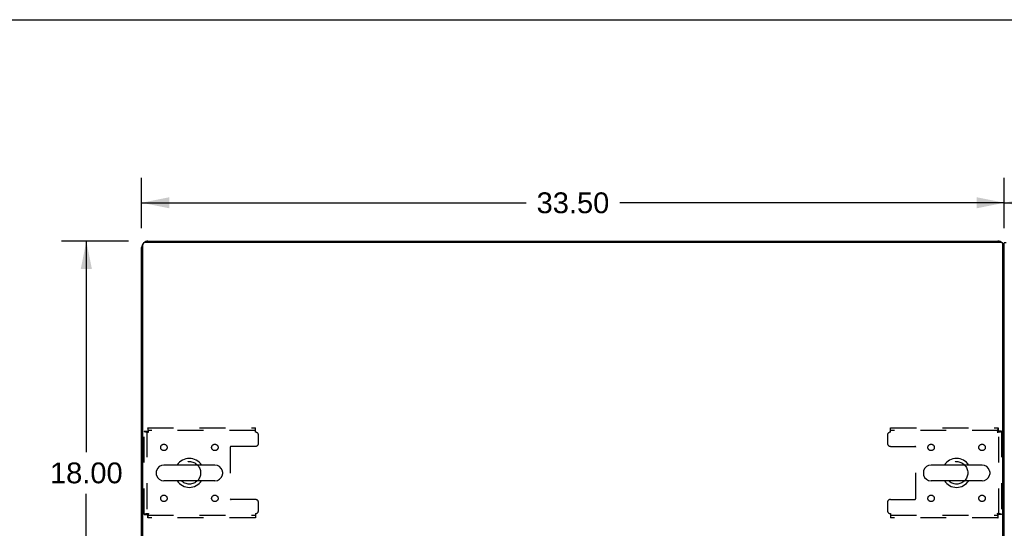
# Model space of a CAD drawing. Header units: inches. Extents: x 0 to 183, y 0 to 118.
# Tile 74 of 80: x 58 to 96, y 99 to 118. Entities that reach past the tile are written whole.
import ezdxf

# ---------------------------------------------------------------- set-up
doc = ezdxf.new("R2010")
doc.units = ezdxf.units.IN
doc.header["$LTSCALE"] = 10.065561
doc.header["$MEASUREMENT"] = 0
doc.linetypes.add('HIDDEN', pattern=[0.2, 0.1, -0.1])
doc.layers.get('0').update_dxf_attribs({"linetype": 'CONTINUOUS'})
doc.layers.add('DEFAULT_2', color=8, linetype='HIDDEN')
doc.layers.add('DIMENSIONS', color=7, linetype='CONTINUOUS')
doc.styles.get("Standard").update_dxf_attribs({"font": 'arial.ttf'})
doc.dimstyles.new('DIMSTYLE_1', dxfattribs={"dimtxt": 0.807398, "dimasz": 1.076531, "dimexe": 0.09, "dimexo": 0.07, "dimgap": 0.0375, "dimtad": 0, "dimtih": 1, "dimtoh": 1, "dimzin": 4, "dimdsep": 46, "dimtxsty": 'Standard', "dimblk": '_FILLED', "dimblk1": '_FILLED', "dimblk2": '_FILLED', "dimcen": 0.09, "dimadec": 3, "dimazin": 1, "dimtfac": 1, "dimtdec": 3, "dimtofl": 0, "dimtmove": 0, "dimatfit": 3, "dimldrblk": '_FILLED', "dimfxl": 0, "dimtolj": 1, "dimtzin": 4, "dimarcsym": 0})

# ---------------------------------------------------------------- blocks, each defined once
blk = doc.blocks.new('_FILLED')
at = {"color": 0, "linetype": 'ByBlock'}
blk.add_solid([(0, 0), (-1, 0.2), (-1, -0.2)], dxfattribs=at)
blk = doc.blocks.new('*D1')
at = {"layer": 'DIMENSIONS', "color": 2, "linetype": 'Continuous'}
for p, q in [((62.413, 109.813), (59.805, 109.813)), ((60.773, 109.813), (60.773, 101.62)), ((60.773, 91.813), (60.773, 100.005)), ((62.281, 91.813), (59.805, 91.813))]:
    blk.add_line(p, q, dxfattribs=at)
at = {"layer": 'DIMENSIONS', "color": 2, "linetype": 'Continuous', "xscale": 1.0765306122, "yscale": 1.0765306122, "zscale": 1.0765306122}
for p, rotation in [((60.773, 109.813), 90), ((60.773, 91.813), 270)]:
    blk.add_blockref('_FILLED', p, dxfattribs=dict(at, rotation=rotation))
at = {"layer": 'DIMENSIONS', "color": 2, "linetype": 'Continuous', "insert": (60.773, 101.216), "char_height": 0.8074, "width": 2.82139, "attachment_point": 2, "line_spacing_factor": 0.9}
blk.add_mtext('18.00', dxfattribs=at)
blk = doc.blocks.new('*D8')
at = {"layer": 'DIMENSIONS', "color": 2, "linetype": 'Continuous'}
for p, q in [((62.92, 110.32), (62.92, 112.275)), ((96.42, 110.32), (96.42, 112.275)), ((62.92, 111.306), (77.856, 111.306)), ((96.42, 111.306), (81.485, 111.306))]:
    blk.add_line(p, q, dxfattribs=at)
at = {"layer": 'DIMENSIONS', "color": 2, "linetype": 'Continuous', "xscale": 1.0765306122, "yscale": 1.0765306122, "zscale": 1.0765306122, "rotation": 180}
blk.add_blockref('_FILLED', (62.92, 111.306), dxfattribs=at)
at = {"layer": 'DIMENSIONS', "color": 2, "linetype": 'Continuous', "xscale": 1.0765306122, "yscale": 1.0765306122, "zscale": 1.0765306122}
blk.add_blockref('_FILLED', (96.42, 111.306), dxfattribs=at)
at = {"layer": 'DIMENSIONS', "color": 2, "linetype": 'Continuous', "insert": (79.67, 111.709), "char_height": 0.8074, "width": 2.82139, "attachment_point": 2, "line_spacing_factor": 0.9}
blk.add_mtext('33.50', dxfattribs=at)
blk = doc.blocks.new('*D10')
at = {"layer": 'DIMENSIONS', "color": 2, "linetype": 'Continuous'}
for p, q in [((96.42, 110.423), (96.42, 112.275)), ((111.42, 110.423), (111.42, 112.275)), ((96.42, 111.306), (102.106, 111.306)), ((111.42, 111.306), (105.735, 111.306))]:
    blk.add_line(p, q, dxfattribs=at)
at = {"layer": 'DIMENSIONS', "color": 2, "linetype": 'Continuous', "xscale": 1.0765306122, "yscale": 1.0765306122, "zscale": 1.0765306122, "rotation": 180}
blk.add_blockref('_FILLED', (96.42, 111.306), dxfattribs=at)
at = {"layer": 'DIMENSIONS', "color": 2, "linetype": 'Continuous', "xscale": 1.0765306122, "yscale": 1.0765306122, "zscale": 1.0765306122}
blk.add_blockref('_FILLED', (111.42, 111.306), dxfattribs=at)
at = {"layer": 'DIMENSIONS', "color": 2, "linetype": 'Continuous', "insert": (103.92, 111.709), "char_height": 0.8074, "width": 2.82139, "attachment_point": 2, "line_spacing_factor": 0.9}
blk.add_mtext('15.00', dxfattribs=at)

msp = doc.modelspace()

# ---------------------------------------------------------------- linework, layer by layer
at = {"color": 7, "linetype": 'Continuous'}
for p, q in [((0, 118.418), (183.01, 118.418)), ((96.306, 109.761), (63.035, 109.761)), ((63.167, 109.813), (96.174, 109.813)), ((79.67, 109.761), (79.67, 109.813)), ((96.495, 109.75), (96.42, 109.75)), ((62.92, 91.917), (62.92, 109.566)), ((62.972, 91.813), (62.972, 109.698)), ((96.368, 91.813), (96.368, 109.698)), ((65.762, 101.119), (63.787, 101.119)), ((95.554, 101.119), (93.579, 101.119)), ((63.487, 100.856), (63.487, 100.769)), ((66.062, 100.856), (66.062, 100.769)), ((93.279, 100.856), (93.279, 100.769)), ((95.854, 100.856), (95.854, 100.769)), ((65.762, 100.507), (63.787, 100.507)), ((95.554, 100.507), (93.579, 100.507))]:
    msp.add_line(p, q, dxfattribs=at)
at = {"color": 3, "linetype": 'Continuous'}
msp.add_line((96.42, 91.958), (96.42, 109.75), dxfattribs=at)
at = {"color": 7, "linetype": 'Continuous'}
for centre, radius, start, end in [((63.035, 109.698), 0.0625, 90, 180), ((63.167, 109.566), 0.246, 90, 130.0922), ((96.174, 109.566), 0.246, 49.9078, 90), ((96.306, 109.698), 0.0625, 0, 90), ((63.167, 109.566), 0.246, 139.909, 180), ((96.174, 109.566), 0.246, 0, 40.091), ((64.774, 100.813), 0.562, 32.9567, 147.0433), ((94.566, 100.813), 0.562, 32.9567, 147.0433), ((63.787, 100.813), 0.306, 90, 164.3697), ((65.762, 100.813), 0.306, 15.6303, 90), ((93.579, 100.813), 0.306, 90, 164.3697), ((95.554, 100.813), 0.306, 15.6303, 90), ((63.63, 100.856), 0.144, 164.3697, 180), ((63.63, 100.769), 0.144, 180, 195.6303), ((63.787, 100.813), 0.306, 195.6303, 270), ((65.762, 100.813), 0.306, 270, 344.3697), ((65.918, 100.856), 0.144, 0, 15.6303), ((65.918, 100.769), 0.144, 344.3697, 360), ((93.422, 100.856), 0.144, 164.3697, 180), ((93.422, 100.769), 0.144, 180, 195.6303), ((93.579, 100.813), 0.306, 195.6303, 270), ((95.554, 100.813), 0.306, 270, 344.3697), ((95.71, 100.856), 0.144, 0, 15.6303), ((95.71, 100.769), 0.144, 344.3697, 360), ((64.774, 100.813), 0.562, 212.956, 327.044), ((94.566, 100.813), 0.562, 212.956, 327.044)]:
    msp.add_arc(centre, radius, start, end, dxfattribs=at)
at = {"layer": 'DEFAULT_2', "color": 8, "linetype": 'HIDDEN'}
for p, q in [((63.158, 102.563), (63.158, 102.459)), ((63.158, 102.563), (67.337, 102.563)), ((67.337, 102.396), (67.337, 102.563)), ((92.004, 102.396), (92.004, 102.563)), ((92.004, 102.563), (96.182, 102.563)), ((96.182, 102.563), (96.182, 102.459)), ((63.024, 99.197), (63.024, 102.429)), ((63.024, 102.429), (63.128, 102.429)), ((63.128, 102.429), (63.128, 99.197)), ((67.337, 102.459), (63.158, 102.459)), ((67.462, 101.969), (67.462, 102.271)), ((91.879, 102.271), (91.879, 101.969)), ((96.182, 102.459), (92.004, 102.459)), ((96.316, 102.429), (96.212, 102.429)), ((96.212, 99.197), (96.212, 102.429)), ((96.316, 102.429), (96.316, 99.197)), ((66.362, 101.814), (66.362, 99.811)), ((67.337, 101.844), (66.392, 101.844)), ((92.004, 101.844), (92.949, 101.844)), ((92.979, 99.811), (92.979, 101.814)), ((67.337, 99.781), (66.392, 99.781)), ((67.462, 99.355), (67.462, 99.656)), ((91.879, 99.656), (91.879, 99.355)), ((92.004, 99.781), (92.949, 99.781)), ((63.024, 99.197), (63.128, 99.197)), ((63.158, 99.063), (63.158, 99.167)), ((63.158, 99.167), (67.337, 99.167)), ((67.337, 99.063), (63.158, 99.063)), ((67.337, 99.23), (67.337, 99.063)), ((92.004, 99.23), (92.004, 99.063)), ((92.004, 99.167), (96.182, 99.167)), ((96.182, 99.063), (92.004, 99.063)), ((96.182, 99.063), (96.182, 99.167)), ((96.316, 99.197), (96.212, 99.197))]:
    msp.add_line(p, q, dxfattribs=at)
for points in [[(63.191, 102.396), (63.189, 102.414), (63.187, 102.433), (63.184, 102.451), (63.182, 102.468), (63.179, 102.485), (63.177, 102.5), (63.175, 102.514), (63.172, 102.526), (63.17, 102.537), (63.168, 102.546), (63.165, 102.553), (63.163, 102.558), (63.161, 102.562), (63.158, 102.563)], [(96.182, 102.563), (96.18, 102.562), (96.178, 102.558), (96.175, 102.553), (96.173, 102.546), (96.17, 102.537), (96.168, 102.526), (96.166, 102.514), (96.163, 102.5), (96.161, 102.485), (96.159, 102.468), (96.156, 102.451), (96.154, 102.433), (96.152, 102.414), (96.149, 102.396)], [(63.024, 102.429), (63.025, 102.426), (63.028, 102.424), (63.034, 102.422), (63.041, 102.419), (63.05, 102.417), (63.061, 102.415), (63.073, 102.412), (63.087, 102.41), (63.102, 102.407), (63.119, 102.405), (63.136, 102.403), (63.154, 102.4), (63.173, 102.398), (63.191, 102.396)], [(63.128, 102.429), (63.129, 102.426), (63.13, 102.424), (63.132, 102.422), (63.134, 102.419), (63.138, 102.417), (63.142, 102.415), (63.147, 102.412), (63.152, 102.41), (63.158, 102.407), (63.164, 102.405), (63.17, 102.403), (63.177, 102.4), (63.184, 102.398), (63.191, 102.396)], [(63.191, 102.396), (63.189, 102.403), (63.187, 102.41), (63.184, 102.416), (63.182, 102.423), (63.179, 102.429), (63.177, 102.435), (63.175, 102.44), (63.172, 102.445), (63.17, 102.449), (63.168, 102.452), (63.165, 102.455), (63.163, 102.457), (63.161, 102.458), (63.158, 102.459)], [(96.182, 102.459), (96.18, 102.458), (96.178, 102.457), (96.175, 102.455), (96.173, 102.452), (96.17, 102.449), (96.168, 102.445), (96.166, 102.44), (96.163, 102.435), (96.161, 102.429), (96.159, 102.423), (96.156, 102.416), (96.154, 102.41), (96.152, 102.403), (96.149, 102.396)], [(96.149, 102.396), (96.156, 102.398), (96.163, 102.4), (96.17, 102.403), (96.177, 102.405), (96.183, 102.407), (96.189, 102.41), (96.194, 102.412), (96.198, 102.415), (96.203, 102.417), (96.206, 102.419), (96.209, 102.422), (96.211, 102.424), (96.212, 102.426), (96.212, 102.429)], [(96.149, 102.396), (96.168, 102.398), (96.186, 102.4), (96.204, 102.403), (96.222, 102.405), (96.238, 102.407), (96.253, 102.41), (96.267, 102.412), (96.28, 102.415), (96.291, 102.417), (96.3, 102.419), (96.307, 102.422), (96.312, 102.424), (96.315, 102.426), (96.316, 102.429)], [(63.191, 99.23), (63.173, 99.227), (63.154, 99.225), (63.136, 99.223), (63.119, 99.22), (63.102, 99.218), (63.087, 99.216), (63.073, 99.213), (63.061, 99.211), (63.05, 99.208), (63.041, 99.206), (63.034, 99.204), (63.028, 99.201), (63.025, 99.199), (63.024, 99.197)], [(63.191, 99.23), (63.184, 99.227), (63.177, 99.225), (63.17, 99.223), (63.164, 99.22), (63.158, 99.218), (63.152, 99.216), (63.147, 99.213), (63.142, 99.211), (63.138, 99.208), (63.134, 99.206), (63.132, 99.204), (63.13, 99.201), (63.129, 99.199), (63.128, 99.197)], [(63.158, 99.063), (63.161, 99.064), (63.163, 99.067), (63.165, 99.072), (63.168, 99.079), (63.17, 99.088), (63.172, 99.099), (63.175, 99.112), (63.177, 99.126), (63.179, 99.141), (63.182, 99.157), (63.184, 99.175), (63.187, 99.193), (63.189, 99.211), (63.191, 99.23)], [(63.158, 99.167), (63.161, 99.167), (63.163, 99.168), (63.165, 99.17), (63.168, 99.173), (63.17, 99.176), (63.172, 99.18), (63.175, 99.185), (63.177, 99.19), (63.179, 99.196), (63.182, 99.202), (63.184, 99.209), (63.187, 99.216), (63.189, 99.223), (63.191, 99.23)], [(96.316, 99.197), (96.315, 99.199), (96.312, 99.201), (96.307, 99.204), (96.3, 99.206), (96.291, 99.208), (96.28, 99.211), (96.267, 99.213), (96.253, 99.216), (96.238, 99.218), (96.222, 99.22), (96.204, 99.223), (96.186, 99.225), (96.168, 99.227), (96.149, 99.23)], [(96.149, 99.23), (96.152, 99.223), (96.154, 99.216), (96.156, 99.209), (96.159, 99.202), (96.161, 99.196), (96.163, 99.19), (96.166, 99.185), (96.168, 99.18), (96.17, 99.176), (96.173, 99.173), (96.175, 99.17), (96.178, 99.168), (96.18, 99.167), (96.182, 99.167)], [(96.212, 99.197), (96.212, 99.199), (96.211, 99.201), (96.209, 99.204), (96.206, 99.206), (96.203, 99.208), (96.198, 99.211), (96.194, 99.213), (96.189, 99.216), (96.183, 99.218), (96.177, 99.22), (96.17, 99.223), (96.163, 99.225), (96.156, 99.227), (96.149, 99.23)], [(96.149, 99.23), (96.152, 99.211), (96.154, 99.193), (96.156, 99.175), (96.159, 99.157), (96.161, 99.141), (96.163, 99.126), (96.166, 99.112), (96.168, 99.099), (96.17, 99.088), (96.173, 99.079), (96.175, 99.072), (96.178, 99.067), (96.18, 99.064), (96.182, 99.063)]]:
    msp.add_lwpolyline(points, dxfattribs=at)
for centre, radius in [((63.785, 101.802), 0.125), ((65.764, 101.802), 0.125), ((93.577, 101.802), 0.125), ((95.556, 101.802), 0.125), ((64.774, 100.813), 0.438), ((94.566, 100.813), 0.438), ((63.785, 99.823), 0.125), ((65.764, 99.823), 0.125), ((93.577, 99.823), 0.125), ((95.556, 99.823), 0.125)]:
    msp.add_circle(centre, radius, dxfattribs=at)
for centre, radius, start, end in [((67.337, 102.271), 0.125, 0, 90), ((92.004, 102.271), 0.125, 90, 180), ((66.392, 101.814), 0.03, 90, 180), ((67.337, 101.969), 0.125, 270, 360), ((92.004, 101.969), 0.125, 180, 270), ((92.949, 101.814), 0.03, 0, 90), ((66.392, 99.811), 0.03, 180, 270), ((92.949, 99.811), 0.03, 270, 360), ((67.337, 99.656), 0.125, 0, 90), ((92.004, 99.656), 0.125, 90, 180), ((67.337, 99.355), 0.125, 270, 360), ((92.004, 99.355), 0.125, 180, 270)]:
    msp.add_arc(centre, radius, start, end, dxfattribs=at)

# ---------------------------------------------------------------- dimensions: what is measured, and where the dimension line sits
at = {"layer": 'DIMENSIONS', "color": 2, "linetype": 'Continuous'}
for base, p1, p2, picture, middle in [((96.42, 111.306), (62.92, 110.25), (96.42, 110.25), '*D8', (79.669, 111.301)), ((111.42, 111.306), (96.42, 112.345), (111.42, 112.345), '*D10', (103.955, 111.301))]:
    dim = msp.add_linear_dim(base=base, p1=p1, p2=p2, dimstyle='DIMSTYLE_1', dxfattribs=at)
    dim.commit()
    dim.dimension.update_dxf_attribs({"geometry": picture, "text_midpoint": middle, "dimtype": 160})
dim = msp.add_linear_dim(base=(60.773, 91.813), p1=(62.483, 109.813), p2=(62.351, 91.813), angle=270, dimstyle='DIMSTYLE_1', dxfattribs=at)
dim.commit()
dim.dimension.update_dxf_attribs({"geometry": '*D1', "text_midpoint": (60.808, 100.808), "dimtype": 160})

doc.saveas('drawing.dxf')
